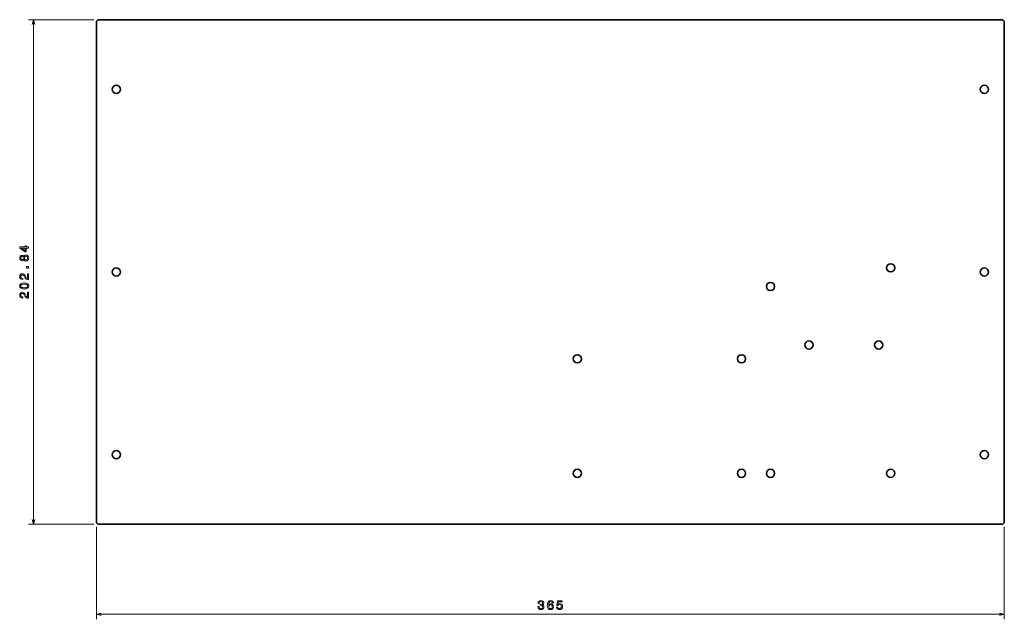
# Model space of a CAD drawing. Extents: x -68 to 328, y -35 to 206.
import ezdxf

# ---------------------------------------------------------------- set-up
doc = ezdxf.new("R2010")
doc.units = 0

msp = doc.modelspace()

# ---------------------------------------------------------------- linework, layer by layer
at = {"color": 7, "lineweight": 13}
for p, q in [((-38.022095, 205.919037), (-64.345581, 205.919037)), ((-62.345581, 3.074615), (-62.345581, 205.919037)), ((-38.022095, 3.074615), (-64.345581, 3.074615)), ((-37.022095, 2.074615), (-37.022095, -35.11084)), ((327.977905, 2.074615), (327.977905, -35.11084)), ((-37.022095, -33.11084), (327.977905, -33.11084))]:
    msp.add_line(p, q, dxfattribs=at)
at = {"color": 7, "lineweight": 35}
for p, q in [((326.977905, 205.919037), (-36.022095, 205.919037)), ((-37.022095, 4.074615), (-37.022095, 204.919037)), ((327.977905, 204.919037), (327.977905, 4.074615)), ((-36.022095, 3.074615), (326.977905, 3.074615))]:
    msp.add_line(p, q, dxfattribs=at)
at = {"color": 7, "lineweight": 13}
for points in [[(-61.827942, 203.987183), (-62.345581, 205.919037), (-62.86322, 203.987183)], [(-62.86322, 5.00647), (-62.345581, 3.074615), (-61.827942, 5.00647)], [(-35.09024, -32.593201), (-37.022095, -33.11084), (-35.09024, -33.628479)], [(326.046051, -33.628479), (327.977905, -33.11084), (326.046051, -32.593201)]]:
    msp.add_lwpolyline(points, dxfattribs=at)
for points in [[(-64.345581, 114.114258), (-64.345581, 114.568153), (-65.213013, 114.568153), (-65.213013, 115.067429), (-65.616486, 115.067429), (-65.616486, 114.568153), (-67.769928, 114.568153), (-67.769928, 114.109215), (-65.65683, 112.576073), (-65.213013, 112.576073), (-65.213013, 114.114258)], [(-66.23175, 109.475502), (-66.090546, 109.218292), (-65.89386, 109.041779), (-65.646729, 108.930832), (-65.349182, 108.895531), (-64.90033, 108.976219), (-64.552368, 109.208206), (-64.330444, 109.586449), (-64.24472, 110.100861), (-64.330444, 110.610222), (-64.552368, 110.988464), (-64.90033, 111.220459), (-65.349182, 111.30619), (-65.646729, 111.265846), (-65.89386, 111.159935), (-66.090546, 110.978378), (-66.23175, 110.726219), (-66.352783, 110.927948), (-66.519226, 111.06916), (-66.720947, 111.154892), (-66.968048, 111.18515), (-67.326141, 111.104462), (-67.613586, 110.892647), (-67.800201, 110.549706), (-67.870789, 110.100861), (-67.800201, 109.646965), (-67.613586, 109.304031), (-67.326141, 109.087173), (-66.968048, 109.01152), (-66.720947, 109.036736), (-66.519226, 109.122475)], [(-65.616486, 112.99971), (-67.184906, 114.114258), (-65.616486, 114.114258)], [(-66.927704, 109.490631), (-67.149628, 109.530975), (-67.321075, 109.652008), (-67.427002, 109.843651), (-67.467346, 110.100861), (-67.427002, 110.35302), (-67.321075, 110.544662), (-67.149628, 110.665703), (-66.927704, 110.71109), (-66.700775, 110.665703), (-66.524261, 110.544662), (-66.408264, 110.35302), (-66.372955, 110.100861), (-66.4133, 109.843651), (-66.524261, 109.652008), (-66.700775, 109.530975)], [(-65.359283, 109.379677), (-65.626556, 109.425064), (-65.828278, 109.57132), (-65.959412, 109.798264), (-66.004791, 110.100861), (-65.959412, 110.398407), (-65.828278, 110.625351), (-65.626556, 110.771606), (-65.359283, 110.822044), (-65.071808, 110.771606), (-64.85495, 110.625351), (-64.713745, 110.398407), (-64.668335, 110.100861), (-64.713745, 109.798264), (-64.85495, 109.57132), (-65.071808, 109.425064)], [(-64.345581, 101.398262), (-64.345581, 103.803886), (-64.779297, 103.803886), (-64.779297, 101.902588), (-65.016327, 102.008499), (-65.213013, 102.190056), (-65.571075, 102.749847), (-65.722382, 103.047401), (-65.93924, 103.380257), (-66.191406, 103.617287), (-66.488953, 103.753456), (-66.826843, 103.803886), (-67.250488, 103.718147), (-67.583344, 103.481117), (-67.795135, 103.118004), (-67.870789, 102.648987), (-67.785065, 102.164833), (-67.548035, 101.796684), (-67.1698, 101.559647), (-66.670502, 101.478958), (-66.599915, 101.478958), (-66.599915, 101.937889), (-66.640259, 101.937889), (-66.983185, 101.983276), (-67.235352, 102.119446), (-67.396729, 102.336304), (-67.452209, 102.623772), (-67.401764, 102.916275), (-67.275696, 103.133133), (-67.07901, 103.274345), (-66.831879, 103.324776), (-66.599915, 103.289474), (-66.403229, 103.193657), (-66.23175, 103.032272), (-66.080444, 102.810371), (-65.919067, 102.512817), (-65.606384, 102.018585), (-65.273529, 101.670601), (-64.870087, 101.463829), (-64.360718, 101.398262)], [(-64.345581, 106.016853), (-64.345581, 106.712822), (-65.097015, 106.712822), (-65.097015, 106.016853)], [(-66.055237, 97.677376), (-65.263458, 97.753021), (-64.698608, 97.990051), (-64.355682, 98.368294), (-64.24472, 98.892792), (-64.355682, 99.412239), (-64.698608, 99.790482), (-65.263458, 100.022476), (-66.055237, 100.103165), (-66.84198, 100.022476), (-67.154663, 99.926651), (-67.411865, 99.790482), (-67.754791, 99.412239), (-67.870789, 98.892792), (-67.754791, 98.368294), (-67.40683, 97.990051), (-66.84198, 97.753021)], [(-66.055237, 98.161522), (-66.665466, 98.201866), (-67.104218, 98.32795), (-67.36142, 98.554893), (-67.452209, 98.892792), (-67.36142, 99.225647), (-67.104218, 99.452591), (-66.665466, 99.578667), (-66.055237, 99.619019), (-65.439972, 99.578667), (-65.00119, 99.452591), (-64.743988, 99.225647), (-64.658264, 98.892792), (-64.743988, 98.554893), (-65.00119, 98.32795), (-65.439972, 98.201866)], [(-64.345581, 93.926216), (-64.345581, 96.331841), (-64.779297, 96.331841), (-64.779297, 94.430542), (-65.016327, 94.536453), (-65.213013, 94.71801), (-65.571075, 95.277802), (-65.722382, 95.575356), (-65.93924, 95.908211), (-66.191406, 96.145241), (-66.488953, 96.28141), (-66.826843, 96.331841), (-67.250488, 96.246101), (-67.583344, 96.009071), (-67.795135, 95.645958), (-67.870789, 95.176941), (-67.785065, 94.692787), (-67.548035, 94.324638), (-67.1698, 94.087601), (-66.670502, 94.006912), (-66.599915, 94.006912), (-66.599915, 94.465843), (-66.640259, 94.465843), (-66.983185, 94.51123), (-67.235352, 94.6474), (-67.396729, 94.864258), (-67.452209, 95.151726), (-67.401764, 95.444229), (-67.275696, 95.661087), (-67.07901, 95.802299), (-66.831879, 95.85273), (-66.599915, 95.817429), (-66.403229, 95.721611), (-66.23175, 95.560226), (-66.080444, 95.338326), (-65.919067, 95.040771), (-65.606384, 94.546539), (-65.273529, 94.198555), (-64.870087, 93.991783), (-64.360718, 93.926216)], [(140.470993, -30.011414), (140.470993, -30.046722), (140.551682, -30.530869), (140.788712, -30.893982), (141.161911, -31.125977), (141.656158, -31.2117), (142.180649, -31.125977), (142.57402, -30.904068), (142.826187, -30.551041), (142.916962, -30.097153), (142.876617, -29.799606), (142.765671, -29.557526), (142.584106, -29.370926), (142.342026, -29.234756), (142.669846, -28.962418), (142.785843, -28.528702), (142.71019, -28.13533), (142.493332, -27.837784), (142.140305, -27.651184), (141.656158, -27.585617), (141.202271, -27.666321), (140.854279, -27.888214), (140.627335, -28.241241), (140.551682, -28.710266), (140.551682, -28.74556), (141.000534, -28.74556), (141.040878, -28.422806), (141.171997, -28.190811), (141.38382, -28.049606), (141.681366, -27.999176), (141.943619, -28.03952), (142.135254, -28.145416), (142.251251, -28.316895), (142.296646, -28.548874), (142.251251, -28.796005), (142.130219, -28.962418), (141.918396, -29.063293), (141.630936, -29.093552), (141.43425, -29.088501), (141.43425, -29.486923), (141.681366, -29.476837), (141.9991, -29.522217), (142.23613, -29.643265), (142.377335, -29.839951), (142.427765, -30.097153), (142.372299, -30.389664), (142.226044, -30.606522), (141.994049, -30.742691), (141.686417, -30.788071), (141.368683, -30.73764), (141.136703, -30.586349), (140.990448, -30.344269), (140.934967, -30.011414)], [(146.688293, -28.553925), (146.592468, -28.145416), (146.37056, -27.842834), (146.027618, -27.651184), (145.583817, -27.585617), (145.28627, -27.620926), (145.029068, -27.716751), (144.802124, -27.873093), (144.610474, -28.094986), (144.459183, -28.37236), (144.348221, -28.710266), (144.277618, -29.108673), (144.257446, -29.557526), (144.338135, -30.273666), (144.585266, -30.793121), (144.983673, -31.105789), (145.528351, -31.2117), (146.017532, -31.120926), (146.390732, -30.883896), (146.632813, -30.510696), (146.718552, -30.036636), (146.632813, -29.557526), (146.400818, -29.189377), (146.042755, -28.957382), (145.598953, -28.876694), (145.119843, -28.977554), (144.76178, -29.265015), (144.837418, -28.710266), (144.99881, -28.311844), (145.245926, -28.074814), (145.588867, -27.994125), (145.841019, -28.03447), (146.032669, -28.140381), (146.158752, -28.316895), (146.224304, -28.553925)], [(147.963211, -30.198013), (148.074158, -30.611557), (148.321289, -30.934326), (148.684402, -31.136063), (149.148376, -31.2117), (149.657745, -31.120926), (150.056152, -30.87381), (150.308319, -30.480438), (150.404129, -29.97612), (150.318405, -29.507095), (150.076324, -29.138931), (149.69809, -28.901901), (149.208893, -28.816177), (148.830643, -28.876694), (148.538147, -29.043121), (148.679352, -28.100037), (150.212494, -28.100037), (150.212494, -27.686493), (148.341461, -27.686493), (148.064072, -29.542389), (148.467529, -29.542389), (148.76004, -29.305359), (149.13324, -29.219635), (149.456009, -29.275101), (149.703125, -29.436493), (149.859467, -29.683609), (149.914948, -30.001328), (149.859467, -30.319046), (149.69809, -30.566177), (149.450974, -30.722519), (149.13324, -30.777985), (148.865952, -30.742691), (148.65918, -30.626694), (148.507889, -30.445129), (148.432236, -30.198013)], [(146.229355, -30.041672), (146.173874, -30.359406), (146.032669, -30.601471), (145.805725, -30.762863), (145.5233, -30.813293), (145.225754, -30.762863), (144.99881, -30.606522), (144.852554, -30.364441), (144.807159, -30.046722), (144.85759, -29.734039), (144.99881, -29.497009), (145.230789, -29.345703), (145.543472, -29.290237), (145.815811, -29.345703), (146.032669, -29.491959), (146.173874, -29.728989)]]:
    msp.add_lwpolyline(points, close=True, dxfattribs=at)
at = {"color": 7, "lineweight": 35}
for centre in [(-29.022095, 177.919037), (319.977905, 177.919037), (282.320923, 106.173218), (-29.022095, 104.496826), (319.977905, 104.496826), (233.984711, 98.680214), (249.426208, 75.172516), (277.442413, 75.172516), (156.304581, 69.574615), (222.304596, 69.574615), (-29.022095, 31.074615), (319.977905, 31.074615), (156.304581, 23.574615), (222.304596, 23.574615), (233.984711, 23.547012), (282.320923, 23.547012)]:
    msp.add_circle(centre, 1.65, dxfattribs=at)
for centre, start, end in [((-36.022095, 204.919037), 90.000003, 179.999995), ((326.977905, 204.919037), 0, 90.000003), ((-36.022095, 4.074615), 179.999995, 269.999997), ((326.977905, 4.074615), 269.999997, 360)]:
    msp.add_arc(centre, 1, start, end, dxfattribs=at)

doc.saveas('drawing.dxf')
